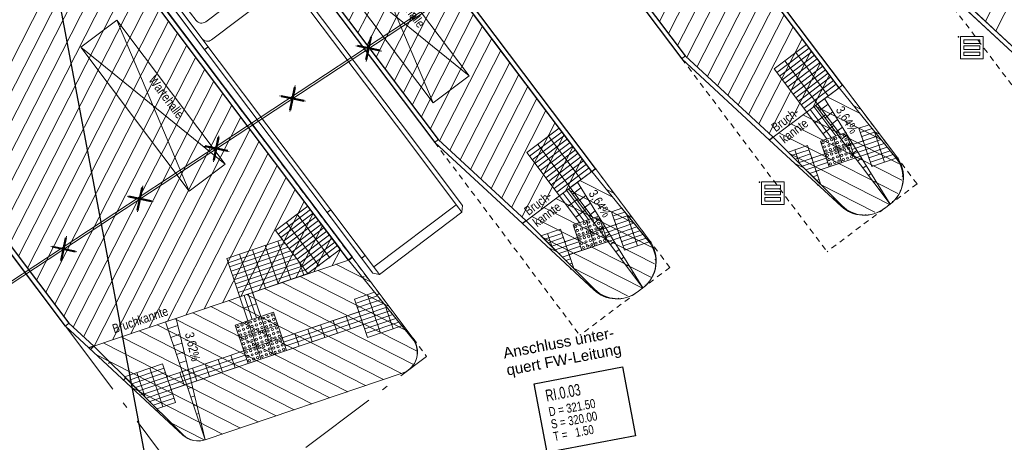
# Model space of a CAD drawing. Extents: x 3503752 to 3504470, y 5375172 to 5375556.
# Tile 40 of 77: x 3504234 to 3504256, y 5375442 to 5375452. Entities that reach past the tile are written whole.
import ezdxf

# ---------------------------------------------------------------- set-up
doc = ezdxf.new("R2010")
doc.units = 0
doc.header["$MEASUREMENT"] = 0
doc.linetypes.add('202', pattern=[2.64, 1.75, -0.38, 0.13, -0.38])
doc.linetypes.add('88', pattern=[0.35001, 0.12501, -0.05, 0.125, -0.05])
for name, color, linetype in [('$_BOE_$_TMP', 7, 'Continuous'), ('$_LISY_$_TMP', 7, 'Continuous'), ('2P_PROV_BUSHALTE', 7, 'Continuous'), ('68_BL_STREINLAUF', 7, 'Continuous'), ('_4WP_KANALISATIO', 7, 'Continuous'), ('_4WP_KANCAD-T', 7, 'Continuous'), ('_4WP_LICHT_STILL', 7, 'Continuous'), ('_OST_1STEMPEL5', 7, 'Continuous'), ('PUNKTHOEHENATTDEF', 7, 'Continuous'), ('PUNKTNUMMERNATTDEF', 7, 'Continuous'), ('PUNKTSPEZIFIKATION', 7, 'Continuous')]:
    doc.layers.add(name, color=color, linetype=linetype)
doc.styles.add('109', font='TXT', dxfattribs={"width": 0.7, "height": 0.26})
doc.styles.add('110', font='TXT', dxfattribs={"width": 0.8, "height": 0.2})
doc.styles.add('136', font='ARIAL.TTF', dxfattribs={"height": 0.24})
doc.styles.add('458', font='ARIALN.TTF', dxfattribs={"height": 0.2})

# ---------------------------------------------------------------- blocks, each defined once
blk = doc.blocks.new('_X19')
at = {"color": 253, "linetype": 'Continuous', "lineweight": 13}
for p, q in [((0.407, 9.101), (-2.523, 3.351)), ((0.608, 8.835), (-2.322, 3.084)), ((0.808, 8.568), (-2.122, 2.817)), ((1.009, 8.301), (-1.921, 2.551)), ((1.21, 8.035), (-1.72, 2.284)), ((1.411, 7.768), (-1.519, 2.017)), ((1.612, 7.501), (-1.318, 1.751)), ((1.813, 7.235), (-1.118, 1.484)), ((2.013, 6.968), (-0.917, 1.217)), ((2.214, 6.701), (-0.716, 0.951)), ((2.415, 6.435), (-0.515, 0.684)), ((2.616, 6.168), (-0.314, 0.417)), ((2.817, 5.901), (-0.113, 0.151)), ((3.017, 5.635), (0.099, -0.092)), ((3.218, 5.368), (0.328, -0.305)), ((3.419, 5.101), (0.56, -0.509)), ((3.62, 4.835), (0.967, -0.372)), ((3.821, 4.568), (1.374, -0.234)), ((4.022, 4.301), (1.781, -0.097)), ((4.222, 4.034), (2.187, 0.041)), ((4.423, 3.768), (2.594, 0.178)), ((4.624, 3.501), (3.001, 0.316)), ((4.825, 3.234), (3.408, 0.453)), ((5.026, 2.968), (3.815, 0.591)), ((5.227, 2.701), (4.221, 0.728)), ((5.427, 2.434), (4.628, 0.866)), ((5.628, 2.168), (5.035, 1.003)), ((5.829, 1.901), (5.442, 1.141)), ((6.03, 1.634), (5.848, 1.278))]:
    blk.add_line(p, q, dxfattribs=at)
blk = doc.blocks.new('_X20')
at = {"color": 253, "linetype": 'Continuous', "lineweight": 13}
for p, q in [((3.258, 4.051), (3.258, 4.051)), ((4.081, 2.958), (2.503, 3.762)), ((3.669, 3.505), (2.9, 3.897)), ((4.492, 2.412), (2.105, 3.628)), ((4.609, 1.679), (1.311, 3.36)), ((4.7, 1.969), (1.708, 3.494)), ((3.957, 1.338), (0.516, 3.091)), ((4.354, 1.472), (0.914, 3.225)), ((3.56, 1.204), (0.119, 2.957)), ((2.765, 0.935), (-0.675, 2.688)), ((3.163, 1.069), (-0.278, 2.822)), ((1.971, 0.666), (-1.47, 2.419)), ((2.368, 0.801), (-1.072, 2.554)), ((1.574, 0.532), (-1.867, 2.285)), ((1.177, 0.398), (-2.264, 2.151)), ((0.779, 0.263), (-2.429, 1.898)), ((0.382, 0.129), (-1.626, 1.152)), ((-0.026, 0), (-0.822, 0.406))]:
    blk.add_line(p, q, dxfattribs=at)
blk = doc.blocks.new('_X21')
at = {"color": 7, "linetype": 'Continuous', "lineweight": 13}
for p, q in [((0.052, -0.154), (0.275, -0.079)), ((0.116, -0.344), (0.322, -0.274)), ((0.18, -0.533), (0.369, -0.469)), ((0.244, -0.723), (0.416, -0.665)), ((0.308, -0.912), (0.463, -0.86)), ((0.372, -1.101), (0.51, -1.055)), ((0.436, -1.291), (0.556, -1.25)), ((0.501, -1.48), (0.603, -1.446)), ((0.565, -1.67), (0.65, -1.641)), ((0.629, -1.859), (0.697, -1.836)), ((0.693, -2.049), (0.744, -2.031)), ((0.757, -2.238), (0.791, -2.227)), ((0.821, -2.428), (0.838, -2.422)), ((0.885, -2.617), (0.885, -2.617))]:
    blk.add_line(p, q, dxfattribs=at)
blk = doc.blocks.new('_X22')
at = {"color": 7, "linetype": 'Continuous', "lineweight": 13}
for p, q in [((-0.111, -0.268), (0.078, -0.126)), ((0.009, -0.428), (0.184, -0.296)), ((0.129, -0.588), (0.289, -0.467)), ((0.25, -0.747), (0.395, -0.638)), ((0.37, -0.907), (0.501, -0.808)), ((0.49, -1.067), (0.607, -0.979)), ((0.611, -1.227), (0.713, -1.15)), ((0.731, -1.386), (0.818, -1.321)), ((0.851, -1.546), (0.924, -1.491)), ((0.972, -1.706), (1.03, -1.662)), ((1.092, -1.866), (1.136, -1.833)), ((1.212, -2.025), (1.241, -2.003)), ((1.333, -2.185), (1.347, -2.174)), ((1.453, -2.345), (1.453, -2.345))]:
    blk.add_line(p, q, dxfattribs=at)
blk = doc.blocks.new('_X23')
at = {"color": 7, "linetype": 'Continuous', "lineweight": 13}
for p, q in [((-0.111, -0.268), (0.078, -0.126)), ((0.009, -0.428), (0.184, -0.296)), ((0.129, -0.588), (0.289, -0.467)), ((0.25, -0.747), (0.395, -0.638)), ((0.37, -0.907), (0.501, -0.808)), ((0.49, -1.067), (0.607, -0.979)), ((0.611, -1.227), (0.713, -1.15)), ((0.731, -1.386), (0.818, -1.321)), ((0.851, -1.546), (0.924, -1.491)), ((0.972, -1.706), (1.03, -1.662)), ((1.092, -1.866), (1.136, -1.833)), ((1.212, -2.025), (1.241, -2.003)), ((1.333, -2.185), (1.347, -2.174)), ((1.453, -2.345), (1.453, -2.345))]:
    blk.add_line(p, q, dxfattribs=at)
blk = doc.blocks.new('_X32')
at = {"color": 253, "linetype": 'Continuous', "lineweight": 13}
for p, q in [((-1.218, 1.618), (-2.237, -0.381)), ((-1.017, 1.351), (-2.008, -0.593))]:
    blk.add_line(p, q, dxfattribs=at)
blk = doc.blocks.new('_X33')
at = {"color": 253, "linetype": 'Continuous', "lineweight": 13}
for p, q in [((9.396, -8.653), (8.234, -10.933)), ((9.597, -8.92), (8.435, -11.2)), ((9.797, -9.186), (8.635, -11.467)), ((9.998, -9.453), (8.84, -11.726)), ((10.199, -9.72), (9.069, -11.937)), ((10.4, -9.986), (9.298, -12.149)), ((10.601, -10.253), (9.526, -12.361)), ((10.801, -10.52), (9.755, -12.573)), ((11.002, -10.786), (9.984, -12.785)), ((11.203, -11.053), (10.213, -12.997)), ((11.404, -11.32), (10.441, -13.209)), ((11.605, -11.586), (10.67, -13.421)), ((11.806, -11.853), (11.092, -13.254)), ((12.006, -12.12), (11.638, -12.843)), ((12.207, -12.386), (12.184, -12.431))]:
    blk.add_line(p, q, dxfattribs=at)
blk = doc.blocks.new('_X34')
at = {"color": 253, "linetype": 'Continuous', "lineweight": 13}
for p, q in [((7.99, -6.786), (6.828, -9.067)), ((8.191, -7.053), (7.029, -9.333)), ((8.392, -7.32), (7.23, -9.6)), ((8.592, -7.586), (7.43, -9.867)), ((8.793, -7.853), (7.631, -10.133)), ((8.994, -8.12), (7.832, -10.4)), ((9.195, -8.386), (8.033, -10.667)), ((9.396, -8.653), (8.234, -10.933)), ((9.597, -8.92), (8.435, -11.2)), ((9.797, -9.186), (8.635, -11.467)), ((9.998, -9.453), (8.84, -11.726)), ((10.199, -9.72), (9.069, -11.937)), ((10.4, -9.986), (9.298, -12.149)), ((10.601, -10.253), (9.526, -12.361)), ((10.801, -10.52), (9.755, -12.573)), ((11.002, -10.786), (9.984, -12.785)), ((11.203, -11.053), (10.213, -12.997)), ((11.404, -11.32), (10.441, -13.209)), ((11.605, -11.586), (10.67, -13.421)), ((11.806, -11.853), (11.092, -13.254)), ((12.006, -12.12), (11.638, -12.843)), ((12.207, -12.386), (12.184, -12.431))]:
    blk.add_line(p, q, dxfattribs=at)
blk = doc.blocks.new('_X55')
at = {"color": 253, "linetype": 'Continuous', "lineweight": 13}
for p, q in [((-2.467, 1.581), (-2.467, 1.581)), ((-1.775, 0.892), (-1.987, 1)), ((-1.083, 0.202), (-1.18, 0.252)), ((-0.401, -0.145), (-0.421, -0.135)), ((-0.014, -0.005), (-0.014, -0.005))]:
    blk.add_line(p, q, dxfattribs=at)
blk = doc.blocks.new('_X56')
at = {"color": 253, "linetype": 'Continuous', "lineweight": 13}
for p, q in [((-1.054, 2.646), (-1.054, 2.646)), ((-0.642, 2.099), (-0.807, 2.183)), ((-0.231, 1.553), (-0.341, 1.609)), ((0.161, 1.017), (0.125, 1.035)), ((0.287, 0.616), (0.265, 0.627)), ((0.23, 0.308), (0.227, 0.31)), ((0.052, 0.062), (0.048, 0.064))]:
    blk.add_line(p, q, dxfattribs=at)
blk = doc.blocks.new('_X57')
at = {"color": 253, "linetype": 'Continuous', "lineweight": 13}
for p, q in [((-1.006, 2.681), (-1.006, 2.681)), ((-0.54, 2.107), (-1.273, 2.48)), ((-0.074, 1.533), (-1.54, 2.28)), ((0.317, 0.997), (-1.806, 2.079)), ((0.385, 0.626), (-2.073, 1.878)), ((0.303, 0.331), (-2.34, 1.677)), ((0.117, 0.088), (-2.106, 1.221)), ((-0.212, -0.08), (-1.414, 0.532))]:
    blk.add_line(p, q, dxfattribs=at)
blk = doc.blocks.new('_X58')
at = {"color": 253, "linetype": 'Continuous', "lineweight": 13}
for p, q in [((-2.467, 1.581), (-2.467, 1.581)), ((-1.775, 0.892), (-1.987, 1)), ((-1.083, 0.202), (-1.18, 0.252)), ((-0.401, -0.145), (-0.421, -0.135)), ((-0.014, -0.005), (-0.014, -0.005))]:
    blk.add_line(p, q, dxfattribs=at)
blk = doc.blocks.new('_X59')
at = {"color": 253, "linetype": 'Continuous', "lineweight": 13}
for p, q in [((-1.054, 2.646), (-1.054, 2.646)), ((-0.642, 2.099), (-0.807, 2.183)), ((-0.231, 1.553), (-0.341, 1.609)), ((0.161, 1.017), (0.125, 1.035)), ((0.287, 0.616), (0.265, 0.627)), ((0.23, 0.308), (0.227, 0.31)), ((0.052, 0.062), (0.048, 0.064))]:
    blk.add_line(p, q, dxfattribs=at)
blk = doc.blocks.new('_X60')
at = {"color": 253, "linetype": 'Continuous', "lineweight": 13}
for p, q in [((-1.006, 2.681), (-1.006, 2.681)), ((-0.54, 2.107), (-1.273, 2.48)), ((-0.074, 1.533), (-1.54, 2.28)), ((0.317, 0.997), (-1.806, 2.079)), ((0.385, 0.626), (-2.073, 1.878)), ((0.303, 0.331), (-2.34, 1.677)), ((0.117, 0.088), (-2.106, 1.221)), ((-0.212, -0.08), (-1.414, 0.532))]:
    blk.add_line(p, q, dxfattribs=at)
blk = doc.blocks.new('PUNKT')
blk.add_point((0, 0))
at = {"layer": 'PUNKTHOEHENATTDEF', "linetype": 'Continuous', "flags": 1}
blk.add_attdef('PUNKTHOEHE', (1, -0.5), '', height=0.8, dxfattribs=at)
at = {"layer": 'PUNKTNUMMERNATTDEF', "linetype": 'Continuous', "flags": 1}
blk.add_attdef('PUNKTNUMMER', (1, 0.5), '', height=0.8, dxfattribs=at)
at = {"layer": 'PUNKTSPEZIFIKATION', "linetype": 'Continuous', "flags": 1}
blk.add_attdef('PUNKTSPEZIFIKATION', (1, -1.5), '', height=0.8, dxfattribs=at)
blk = doc.blocks.new('CAPACITY')
at = {"color": 7, "linetype": 'Continuous', "lineweight": 18}
for p, q in [((0.413171, 2.492024), (0.525029, 2.391092)), ((-8.749799, 2.392024), (-1.892312, 2.392024)), ((-5.876247, 2.242024), (-5.876247, 0.25)), ((-1.892312, 2.392024), (0.413171, 2.392024)), ((0.314378, 2.391092), (0.314378, 0.100895)), ((0.413171, 2.392024), (0.525029, 2.391092)), ((0.525029, 2.391092), (0.525029, 0.100895)), ((-6.272819, 2.102024), (-6.272819, 0.39)), ((-6.422819, 0.24), (-8.644359, 0.24)), ((-1.872597, 0.1), (-8.742401, 0.1)), ((-5.792439, 0.1), (-5.792439, -0.00439)), ((0.413171, 0.1), (-1.872597, 0.1)), ((-1.269127, 0.1), (-1.269127, 0)), ((-1.269127, 0), (0, 0)), ((0, 0.1), (0, 0)), ((0.413171, 0.1), (0.525029, 0.100895)), ((0.525029, 0.100895), (0.413171, 0)), ((-5.792439, -0.00439), (-7.027917, -0.00439))]:
    blk.add_line(p, q, dxfattribs=at)
for points in [[(-8.749799, 2.492024), (-1.892312, 2.492024), (0.413171, 2.492024)], [(0.413171, 0), (-1.872597, 0), (-8.742401, 0), (-8.876897, 0), (-8.95195, 0.096342)], [(-5.792439, 0), (-5.792439, 0.1), (-7.027917, 0.1), (-7.027917, 0)], [(0, 0.006161), (0, 0.1), (-1.269127, 0.1), (-1.269127, 0.006161), (-1.269127, 0), (0, 0)]]:
    blk.add_lwpolyline(points, dxfattribs=at)
for points in [[(-6.422819, 0.24, 0.414213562), (-6.272819, 0.39)], [(-6.026248, 0.1, 0.414215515), (-5.876247, 0.25)]]:
    blk.add_lwpolyline(points, format="xyb", dxfattribs=at)
blk = doc.blocks.new('809')
at = {"color": 7, "linetype": 'Continuous', "lineweight": 13}
for points in [[(0, 0), (0.5, 0), (0.5, -0.5), (0, -0.5), (0, 0)], [(0.075005, -0.075005), (0.425003, -0.075005), (0.425003, -0.154999), (0.075005, -0.154999), (0.075005, -0.075005)], [(0.075005, -0.290001), (0.075005, -0.209999), (0.425003, -0.209999), (0.425003, -0.290001), (0.075005, -0.290001)], [(0.075005, -0.425003), (0.425003, -0.425003), (0.425003, -0.345001), (0.075005, -0.345001), (0.075005, -0.425003)]]:
    blk.add_lwpolyline(points, dxfattribs=at)
blk = doc.blocks.new('1016')
at = {"color": 7, "linetype": 'Continuous', "lineweight": 13}
for p, q in [((0.703072, 0.277444), (1.257444, -0.276928)), ((1.257444, 0.277444), (0.703072, -0.276928))]:
    blk.add_line(p, q, dxfattribs=at)
at = {"color": 2, "linetype": 'Continuous', "lineweight": 25}
for p, q in [((1.212401, 0.25319), (0.727326, -0.231885)), ((0.727326, 0.232401), (1.212401, -0.252674)), ((0.748114, 0.25319), (1.23319, -0.231885)), ((1.23319, 0.232401), (0.748114, -0.252674))]:
    blk.add_line(p, q, dxfattribs=at)

msp = doc.modelspace()

# ---------------------------------------------------------------- linework, layer by layer
at = {"layer": '$_BOE_$_TMP', "color": 7, "linetype": 'Continuous', "lineweight": 13}
for p, q in [((3504241.25, 5375446.283), (3504241.328, 5375446.346)), ((3504241.566, 5375445.895), (3504241.597, 5375445.92)), ((3504241.881, 5375445.506), (3504241.93, 5375445.546)), ((3504242.196, 5375445.118), (3504242.213, 5375445.132)), ((3504242.511, 5375444.73), (3504242.532, 5375444.747)), ((3504235.593, 5375444.374), (3504235.523, 5375444.302)), ((3504242.77, 5375444.31), (3504242.774, 5375444.311)), ((3504235.949, 5375444.022), (3504235.919, 5375443.992)), ((3504242.603, 5375443.862), (3504242.603, 5375443.862)), ((3504236.304, 5375443.67), (3504236.256, 5375443.622)), ((3504236.659, 5375443.318), (3504236.641, 5375443.3)), ((3504237.015, 5375442.967), (3504236.989, 5375442.941)), ((3504237.37, 5375442.615), (3504237.363, 5375442.608)), ((3504237.752, 5375442.299), (3504237.75, 5375442.295))]:
    msp.add_line(p, q, dxfattribs=at)
at = {"layer": '2P_PROV_BUSHALTE', "color": 7, "linetype": 'Continuous', "lineweight": 25}
for p, q in [((3504252.219, 5375450.17), (3504241.835, 5375463.958)), ((3504252.139, 5375450.11), (3504241.755, 5375463.897)), ((3504252.139, 5375450.11), (3504241.755, 5375463.897)), ((3504239.838, 5375462.454), (3504248.651, 5375450.751)), ((3504239.918, 5375462.514), (3504248.725, 5375450.819)), ((3504239.918, 5375462.514), (3504248.725, 5375450.819)), ((3504246.651, 5375448.254), (3504236.268, 5375462.042)), ((3504246.651, 5375448.254), (3504236.268, 5375462.042)), ((3504246.731, 5375448.314), (3504236.347, 5375462.102)), ((3504234.43, 5375460.658), (3504243.238, 5375448.963)), ((3504234.43, 5375460.658), (3504243.238, 5375448.963)), ((3504234.35, 5375460.598), (3504243.163, 5375448.896)), ((3504248.651, 5375450.751), (3504248.725, 5375450.819)), ((3504252.139, 5375450.11), (3504252.219, 5375450.17)), ((3504243.163, 5375448.896), (3504243.238, 5375448.963)), ((3504246.651, 5375448.254), (3504246.731, 5375448.314)), ((3504241.248, 5375446.286), (3504241.328, 5375446.346)), ((3504234.967, 5375444.819), (3504235.041, 5375444.886))]:
    msp.add_line(p, q, dxfattribs=at)
at = {"layer": '2P_PROV_BUSHALTE', "color": 7, "linetype": 'Continuous', "lineweight": 13}
for p, q in [((3504241.755, 5375463.897), (3504252.139, 5375450.11)), ((3504236.268, 5375462.042), (3504246.651, 5375448.254)), ((3504230.865, 5375460.073), (3504241.248, 5375446.286)), ((3504241.248, 5375446.286), (3504230.865, 5375460.073)), ((3504230.945, 5375460.133), (3504241.328, 5375446.346)), ((3504226.152, 5375456.524), (3504234.967, 5375444.819)), ((3504226.232, 5375456.584), (3504235.041, 5375444.886)), ((3504241.519, 5375453.571), (3504243.127, 5375449.774)), ((3504243.926, 5375450.375), (3504240.72, 5375452.969)), ((3504256.084, 5375450.804), (3504254.139, 5375452.607)), ((3504254.213, 5375452.674), (3504256.166, 5375450.865)), ((3504256.166, 5375450.865), (3504254.213, 5375452.674)), ((3504236.106, 5375451.608), (3504237.713, 5375447.811)), ((3504248.312, 5375451.201), (3504248.613, 5375450.802)), ((3504250.698, 5375450.527), (3504251.417, 5375451.068)), ((3504250.698, 5375450.527), (3504251.417, 5375451.068)), ((3504251.417, 5375451.068), (3504252.139, 5375450.11)), ((3504238.512, 5375448.413), (3504235.307, 5375451.007)), ((3504248.725, 5375450.819), (3504248.651, 5375450.751)), ((3504248.651, 5375450.751), (3504248.725, 5375450.819)), ((3504248.725, 5375450.819), (3504250.678, 5375449.01)), ((3504250.678, 5375449.01), (3504248.725, 5375450.819)), ((3504250.758, 5375450.447), (3504251.477, 5375450.988)), ((3504250.818, 5375450.367), (3504251.537, 5375450.909)), ((3504250.878, 5375450.287), (3504251.597, 5375450.829)), ((3504251.899, 5375449.929), (3504251.177, 5375450.888)), ((3504250.597, 5375448.949), (3504248.651, 5375450.751)), ((3504252.168, 5375449.074), (3504250.937, 5375450.707)), ((3504250.938, 5375450.207), (3504251.657, 5375450.749)), ((3504250.999, 5375450.128), (3504251.718, 5375450.669)), ((3504251.059, 5375450.048), (3504251.778, 5375450.589)), ((3504251.868, 5375448.973), (3504250.698, 5375450.527)), ((3504251.868, 5375448.973), (3504250.698, 5375450.527)), ((3504251.119, 5375449.968), (3504251.838, 5375450.509)), ((3504251.179, 5375449.888), (3504251.898, 5375450.429)), ((3504251.239, 5375449.808), (3504251.958, 5375450.349)), ((3504251.299, 5375449.728), (3504252.018, 5375450.27)), ((3504251.36, 5375449.648), (3504252.078, 5375450.19)), ((3504252.139, 5375450.11), (3504252.219, 5375450.17)), ((3504252.139, 5375450.11), (3504252.219, 5375450.17)), ((3504252.139, 5375450.11), (3504252.219, 5375450.17)), ((3504250.678, 5375449.01), (3504252.139, 5375450.11)), ((3504250.678, 5375449.01), (3504252.139, 5375450.11)), ((3504252.139, 5375450.11), (3504251.659, 5375449.749)), ((3504251.619, 5375449.719), (3504253.272, 5375447.524)), ((3504251.659, 5375449.749), (3504252.168, 5375449.074)), ((3504251.819, 5375449.869), (3504253.272, 5375447.524)), ((3504251.968, 5375449.006), (3504251.5, 5375449.629)), ((3504252.068, 5375449.04), (3504251.579, 5375449.689)), ((3504251.6, 5375449.329), (3504251.84, 5375449.509)), ((3504242.824, 5375449.346), (3504243.125, 5375448.946)), ((3504252.805, 5375449.289), (3504252.579, 5375449.213)), ((3504252.805, 5375449.289), (3504252.579, 5375449.213)), ((3504252.805, 5375449.289), (3504253.409, 5375448.544)), ((3504245.21, 5375448.671), (3504245.929, 5375449.213)), ((3504245.27, 5375448.592), (3504245.989, 5375449.133)), ((3504245.929, 5375449.213), (3504246.651, 5375448.254)), ((3504252.295, 5375449.117), (3504251.726, 5375448.925)), ((3504251.726, 5375448.925), (3504252.295, 5375449.117)), ((3504251.781, 5375449.089), (3504252.02, 5375449.27)), ((3504252.168, 5375449.074), (3504252.295, 5375449.117)), ((3504252.487, 5375448.548), (3504252.295, 5375449.117)), ((3504252.391, 5375448.833), (3504252.295, 5375449.117)), ((3504252.295, 5375449.117), (3504252.391, 5375448.833)), ((3504252.867, 5375448.36), (3504252.579, 5375449.213)), ((3504252.675, 5375448.929), (3504252.579, 5375449.213)), ((3504252.872, 5375449.207), (3504252.611, 5375449.118)), ((3504252.927, 5375449.12), (3504252.643, 5375449.024)), ((3504253.151, 5375448.456), (3504252.916, 5375449.152)), ((3504243.238, 5375448.963), (3504243.163, 5375448.896)), ((3504243.163, 5375448.896), (3504243.238, 5375448.963)), ((3504245.109, 5375447.093), (3504243.163, 5375448.896)), ((3504243.238, 5375448.963), (3504245.19, 5375447.154)), ((3504245.19, 5375447.154), (3504243.238, 5375448.963)), ((3504245.33, 5375448.512), (3504246.049, 5375449.053)), ((3504245.39, 5375448.432), (3504246.109, 5375448.973)), ((3504246.68, 5375447.218), (3504245.45, 5375448.852)), ((3504245.451, 5375448.352), (3504246.17, 5375448.893)), ((3504246.411, 5375448.074), (3504245.689, 5375449.032)), ((3504250.597, 5375448.949), (3504250.678, 5375449.01)), ((3504253.006, 5375449.041), (3504251.254, 5375448.448)), ((3504251.726, 5375448.925), (3504251.868, 5375448.973)), ((3504251.918, 5375448.356), (3504251.726, 5375448.925)), ((3504251.822, 5375448.641), (3504251.726, 5375448.925)), ((3504251.822, 5375448.641), (3504251.726, 5375448.925)), ((3504252.202, 5375448.452), (3504252.01, 5375449.021)), ((3504252.106, 5375448.737), (3504252.01, 5375449.021)), ((3504252.391, 5375448.833), (3504252.675, 5375448.929)), ((3504253.074, 5375448.958), (3504252.423, 5375448.738)), ((3504253.141, 5375448.875), (3504252.455, 5375448.643)), ((3504246.38, 5375447.117), (3504245.21, 5375448.671)), ((3504245.511, 5375448.272), (3504246.23, 5375448.813)), ((3504245.571, 5375448.192), (3504246.29, 5375448.734)), ((3504245.631, 5375448.112), (3504246.35, 5375448.654)), ((3504251.007, 5375448.682), (3504251.442, 5375448.829)), ((3504251.007, 5375448.682), (3504251.442, 5375448.829)), ((3504251.719, 5375447.972), (3504251.007, 5375448.682)), ((3504251.086, 5375448.603), (3504251.474, 5375448.734)), ((3504251.26, 5375448.43), (3504251.158, 5375448.733)), ((3504251.165, 5375448.524), (3504251.506, 5375448.639)), ((3504251.73, 5375447.976), (3504251.442, 5375448.829)), ((3504251.442, 5375448.829), (3504251.538, 5375448.544)), ((3504251.482, 5375448.209), (3504253.208, 5375448.792)), ((3504251.538, 5375448.544), (3504251.822, 5375448.641)), ((3504252.771, 5375448.645), (3504251.634, 5375448.26)), ((3504252.391, 5375448.833), (3504251.822, 5375448.641)), ((3504251.822, 5375448.641), (3504252.391, 5375448.833)), ((3504251.918, 5375448.356), (3504251.822, 5375448.641)), ((3504252.202, 5375448.452), (3504252.106, 5375448.737)), ((3504252.487, 5375448.548), (3504252.391, 5375448.833)), ((3504252.867, 5375448.36), (3504252.771, 5375448.645)), ((3504253.275, 5375448.71), (3504252.803, 5375448.55)), ((3504253.342, 5375448.627), (3504252.835, 5375448.455)), ((3504245.691, 5375448.032), (3504246.41, 5375448.574)), ((3504245.751, 5375447.953), (3504246.47, 5375448.494)), ((3504245.812, 5375447.873), (3504246.53, 5375448.414)), ((3504251.854, 5375448.546), (3504251.324, 5375448.366)), ((3504251.886, 5375448.451), (3504251.403, 5375448.288)), ((3504252.487, 5375448.549), (3504251.918, 5375448.356)), ((3504253.151, 5375448.456), (3504252.867, 5375448.36)), ((3504253.151, 5375448.456), (3504252.867, 5375448.36)), ((3504253.151, 5375448.456), (3504253.409, 5375448.544)), ((3504253.151, 5375448.456), (3504253.409, 5375448.544)), ((3504245.19, 5375447.154), (3504246.651, 5375448.254)), ((3504245.872, 5375447.793), (3504246.591, 5375448.334)), ((3504246.651, 5375448.254), (3504246.171, 5375447.893)), ((3504246.651, 5375448.254), (3504246.731, 5375448.314)), ((3504246.651, 5375448.254), (3504246.731, 5375448.314)), ((3504246.651, 5375448.254), (3504246.731, 5375448.314)), ((3504251.634, 5375448.26), (3504251.73, 5375447.976)), ((3504246.331, 5375448.014), (3504247.784, 5375445.669)), ((3504251.561, 5375448.13), (3504251.666, 5375448.166)), ((3504251.64, 5375448.051), (3504251.698, 5375448.071)), ((3504251.73, 5375447.976), (3504251.719, 5375447.972)), ((3504251.73, 5375447.976), (3504251.719, 5375447.972)), ((3504246.48, 5375447.151), (3504246.012, 5375447.773)), ((3504246.58, 5375447.185), (3504246.092, 5375447.833)), ((3504246.132, 5375447.863), (3504247.784, 5375445.669)), ((3504246.171, 5375447.893), (3504246.68, 5375447.218)), ((3504253.116, 5375447.941), (3504253.117, 5375447.941)), ((3504246.112, 5375447.473), (3504246.352, 5375447.654)), ((3504253.145, 5375447.429), (3504253.272, 5375447.524)), ((3504239.627, 5375446.942), (3504240.346, 5375447.484)), ((3504239.627, 5375446.942), (3504240.346, 5375447.484)), ((3504239.687, 5375446.862), (3504240.406, 5375447.404)), ((3504239.747, 5375446.783), (3504240.466, 5375447.324)), ((3504240.346, 5375447.484), (3504241.068, 5375446.525)), ((3504246.293, 5375447.234), (3504246.532, 5375447.414)), ((3504247.317, 5375447.434), (3504247.091, 5375447.357)), ((3504247.379, 5375446.505), (3504247.091, 5375447.357)), ((3504247.187, 5375447.073), (3504247.091, 5375447.357)), ((3504247.384, 5375447.351), (3504247.123, 5375447.263)), ((3504247.317, 5375447.434), (3504247.922, 5375446.688)), ((3504239.807, 5375446.703), (3504240.526, 5375447.244)), ((3504240.588, 5375446.164), (3504239.867, 5375447.123)), ((3504239.868, 5375446.623), (3504240.586, 5375447.164)), ((3504240.828, 5375446.345), (3504240.106, 5375447.303)), ((3504240.526, 5375447.244), (3504241.248, 5375446.286)), ((3504245.109, 5375447.093), (3504245.19, 5375447.154)), ((3504247.518, 5375447.185), (3504245.766, 5375446.593)), ((3504246.807, 5375447.261), (3504246.238, 5375447.069)), ((3504246.238, 5375447.069), (3504246.807, 5375447.261)), ((3504246.238, 5375447.069), (3504246.38, 5375447.117)), ((3504246.715, 5375446.597), (3504246.522, 5375447.165)), ((3504246.619, 5375446.881), (3504246.522, 5375447.165)), ((3504246.68, 5375447.218), (3504246.807, 5375447.261)), ((3504246.999, 5375446.693), (3504246.807, 5375447.261)), ((3504246.903, 5375446.977), (3504246.807, 5375447.261)), ((3504246.807, 5375447.261), (3504246.903, 5375446.977)), ((3504247.586, 5375447.103), (3504246.935, 5375446.882)), ((3504247.439, 5375447.264), (3504247.155, 5375447.168)), ((3504247.663, 5375446.601), (3504247.428, 5375447.297)), ((3504239.78, 5375446.739), (3504239.627, 5375446.942)), ((3504240.349, 5375445.984), (3504239.627, 5375446.942)), ((3504239.928, 5375446.543), (3504240.647, 5375447.084)), ((3504239.988, 5375446.463), (3504240.707, 5375447.004)), ((3504240.048, 5375446.383), (3504240.767, 5375446.925)), ((3504245.519, 5375446.826), (3504245.954, 5375446.973)), ((3504245.598, 5375446.747), (3504245.986, 5375446.878)), ((3504245.772, 5375446.574), (3504245.67, 5375446.877)), ((3504246.242, 5375446.121), (3504245.954, 5375446.973)), ((3504245.954, 5375446.973), (3504246.05, 5375446.689)), ((3504245.994, 5375446.353), (3504247.72, 5375446.937)), ((3504246.43, 5375446.501), (3504246.238, 5375447.069)), ((3504246.334, 5375446.785), (3504246.238, 5375447.069)), ((3504246.334, 5375446.785), (3504246.238, 5375447.069)), ((3504246.903, 5375446.977), (3504246.334, 5375446.785)), ((3504246.334, 5375446.785), (3504246.903, 5375446.977)), ((3504246.715, 5375446.597), (3504246.619, 5375446.881)), ((3504246.903, 5375446.977), (3504247.187, 5375447.073)), ((3504246.999, 5375446.693), (3504246.903, 5375446.977)), ((3504247.653, 5375447.02), (3504246.967, 5375446.788)), ((3504238.546, 5375446.322), (3504239.78, 5375446.739)), ((3504238.546, 5375446.322), (3504239.78, 5375446.739)), ((3504238.578, 5375446.227), (3504239.843, 5375446.655)), ((3504239.971, 5375445.854), (3504239.683, 5375446.706)), ((3504240.108, 5375446.303), (3504240.827, 5375446.845)), ((3504240.168, 5375446.223), (3504240.887, 5375446.765)), ((3504240.947, 5375446.685), (3504240.228, 5375446.144)), ((3504246.231, 5375446.117), (3504245.519, 5375446.826)), ((3504245.678, 5375446.669), (3504246.018, 5375446.784)), ((3504246.366, 5375446.69), (3504245.836, 5375446.511)), ((3504246.05, 5375446.689), (3504246.334, 5375446.785)), ((3504247.283, 5375446.789), (3504246.146, 5375446.405)), ((3504246.43, 5375446.501), (3504246.334, 5375446.785)), ((3504246.999, 5375446.693), (3504246.43, 5375446.501)), ((3504247.379, 5375446.505), (3504247.283, 5375446.789)), ((3504247.787, 5375446.854), (3504247.315, 5375446.694)), ((3504247.855, 5375446.771), (3504247.347, 5375446.6)), ((3504247.663, 5375446.601), (3504247.922, 5375446.688)), ((3504238.61, 5375446.132), (3504239.907, 5375446.571)), ((3504238.642, 5375446.038), (3504239.97, 5375446.487)), ((3504239.403, 5375445.662), (3504239.114, 5375446.514)), ((3504239.687, 5375445.758), (3504239.399, 5375446.61)), ((3504241.008, 5375446.605), (3504240.289, 5375446.064)), ((3504241.068, 5375446.525), (3504240.349, 5375445.984)), ((3504241.068, 5375446.525), (3504240.349, 5375445.984)), ((3504246.398, 5375446.596), (3504245.915, 5375446.432)), ((3504247.663, 5375446.601), (3504247.379, 5375446.505)), ((3504235.593, 5375444.374), (3504241.248, 5375446.286)), ((3504235.593, 5375444.374), (3504241.248, 5375446.286)), ((3504239.014, 5375444.936), (3504238.546, 5375446.322)), ((3504239.014, 5375444.936), (3504238.546, 5375446.322)), ((3504238.674, 5375445.943), (3504240.033, 5375446.403)), ((3504238.706, 5375445.848), (3504240.097, 5375446.318)), ((3504238.738, 5375445.754), (3504240.16, 5375446.234)), ((3504239.299, 5375445.032), (3504238.83, 5375446.418)), ((3504240.255, 5375445.95), (3504240.159, 5375446.234)), ((3504241.328, 5375446.346), (3504241.248, 5375446.286)), ((3504241.248, 5375446.286), (3504241.328, 5375446.346)), ((3504241.248, 5375446.286), (3504241.328, 5375446.346)), ((3504246.073, 5375446.274), (3504246.178, 5375446.31)), ((3504246.146, 5375446.405), (3504246.242, 5375446.121)), ((3504246.152, 5375446.196), (3504246.21, 5375446.215)), ((3504238.77, 5375445.659), (3504240.223, 5375446.15)), ((3504238.802, 5375445.564), (3504240.287, 5375446.066)), ((3504246.242, 5375446.121), (3504246.231, 5375446.117)), ((3504247.629, 5375446.086), (3504247.629, 5375446.086)), ((3504240.349, 5375445.984), (3504239.118, 5375445.565)), ((3504239.118, 5375445.565), (3504239.299, 5375445.032)), ((3504241.384, 5375445.421), (3504241.828, 5375445.571)), ((3504241.828, 5375445.571), (3504241.384, 5375445.421)), ((3504242.433, 5375444.826), (3504241.828, 5375445.571)), ((3504247.657, 5375445.573), (3504247.784, 5375445.669)), ((3504247.657, 5375445.573), (3504247.784, 5375445.669)), ((3504239.109, 5375444.968), (3504238.929, 5375445.501)), ((3504239.204, 5375445), (3504239.024, 5375445.533)), ((3504241.672, 5375444.568), (3504241.384, 5375445.421)), ((3504241.384, 5375445.421), (3504241.48, 5375445.137)), ((3504241.416, 5375445.326), (3504241.895, 5375445.488)), ((3504241.448, 5375445.231), (3504241.963, 5375445.405)), ((3504241.668, 5375445.517), (3504241.957, 5375444.664)), ((3504238.73, 5375444.84), (3504239.583, 5375445.128)), ((3504238.918, 5375445.221), (3504239.203, 5375445.317)), ((3504239.583, 5375445.128), (3504239.299, 5375445.032)), ((3504239.583, 5375445.128), (3504239.871, 5375444.276)), ((3504239.775, 5375444.56), (3504239.583, 5375445.128)), ((3504239.775, 5375444.56), (3504242.03, 5375445.322)), ((3504241.48, 5375445.137), (3504239.775, 5375444.56)), ((3504239.807, 5375444.465), (3504242.097, 5375445.24)), ((3504239.839, 5375444.371), (3504242.164, 5375445.157)), ((3504242.081, 5375445.234), (3504242.241, 5375444.76)), ((3504237.185, 5375444.912), (3504237.422, 5375444.992)), ((3504237.185, 5375444.912), (3504238.07, 5375442.295)), ((3504237.422, 5375444.992), (3504238.07, 5375442.295)), ((3504239.299, 5375445.032), (3504238.73, 5375444.84)), ((3504239.299, 5375445.032), (3504239.014, 5375444.936)), ((3504239.207, 5375444.368), (3504239.014, 5375444.936)), ((3504239.587, 5375444.18), (3504239.299, 5375445.032)), ((3504239.871, 5375444.276), (3504242.232, 5375445.074)), ((3504241.008, 5375444.66), (3504240.912, 5375444.944)), ((3504241.292, 5375444.756), (3504241.196, 5375445.041)), ((3504241.608, 5375444.758), (3504242.299, 5375444.991)), ((3504241.64, 5375444.663), (3504242.366, 5375444.908)), ((3504235.041, 5375444.886), (3504234.967, 5375444.819)), ((3504234.967, 5375444.819), (3504235.486, 5375444.337)), ((3504235.041, 5375444.886), (3504235.593, 5375444.374)), ((3504235.041, 5375444.886), (3504235.593, 5375444.374)), ((3504237.313, 5375443.411), (3504241.576, 5375444.852)), ((3504238.922, 5375444.272), (3504238.73, 5375444.84)), ((3504238.73, 5375444.84), (3504238.922, 5375444.272)), ((3504238.826, 5375444.556), (3504239.679, 5375444.844)), ((3504239.395, 5375444.748), (3504239.587, 5375444.18)), ((3504240.439, 5375444.468), (3504240.343, 5375444.752)), ((3504240.724, 5375444.564), (3504240.628, 5375444.848)), ((3504241.576, 5375444.852), (3504241.672, 5375444.568)), ((3504241.672, 5375444.568), (3504242.433, 5375444.826)), ((3504241.672, 5375444.568), (3504242.433, 5375444.826)), ((3504238.922, 5375444.272), (3504239.775, 5375444.56)), ((3504239.111, 5375444.652), (3504239.303, 5375444.084)), ((3504239.207, 5375444.368), (3504239.491, 5375444.464)), ((3504239.775, 5375444.56), (3504239.491, 5375444.464)), ((3504239.871, 5375444.276), (3504239.775, 5375444.56)), ((3504240.155, 5375444.372), (3504240.059, 5375444.656)), ((3504235.486, 5375444.337), (3504235.593, 5375444.374)), ((3504236.518, 5375443.459), (3504238.922, 5375444.272)), ((3504238.922, 5375444.272), (3504237.217, 5375443.695)), ((3504238.922, 5375444.272), (3504239.207, 5375444.368)), ((3504239.019, 5375443.988), (3504238.922, 5375444.272)), ((3504239.019, 5375443.988), (3504239.871, 5375444.276)), ((3504239.303, 5375444.084), (3504239.207, 5375444.368)), ((3504239.871, 5375444.276), (3504239.587, 5375444.18)), ((3504236.597, 5375443.38), (3504238.954, 5375444.177)), ((3504236.677, 5375443.301), (3504238.986, 5375444.082)), ((3504238.45, 5375443.795), (3504238.354, 5375444.08)), ((3504238.734, 5375443.892), (3504238.638, 5375444.176)), ((3504239.019, 5375443.988), (3504239.303, 5375444.084)), ((3504239.303, 5375444.084), (3504239.587, 5375444.18)), ((3504236.279, 5375443.695), (3504237.121, 5375443.979)), ((3504237.121, 5375443.979), (3504236.279, 5375443.695)), ((3504236.359, 5375443.616), (3504237.153, 5375443.885)), ((3504236.756, 5375443.223), (3504239.019, 5375443.988)), ((3504236.837, 5375443.883), (3504237.125, 5375443.031)), ((3504237.121, 5375443.979), (3504237.409, 5375443.127)), ((3504237.882, 5375443.603), (3504237.786, 5375443.887)), ((3504238.166, 5375443.699), (3504238.07, 5375443.984)), ((3504236.279, 5375443.695), (3504236.994, 5375442.987)), ((3504236.438, 5375443.537), (3504237.185, 5375443.79)), ((3504236.553, 5375443.787), (3504236.737, 5375443.241)), ((3504237.598, 5375443.507), (3504237.501, 5375443.791)), ((3504238.07, 5375442.295), (3504242.443, 5375443.773)), ((3504237.409, 5375443.127), (3504237.313, 5375443.411)), ((3504237.345, 5375443.316), (3504236.835, 5375443.144)), ((3504237.377, 5375443.222), (3504236.915, 5375443.065)), ((3504237.409, 5375443.127), (3504236.994, 5375442.987)), ((3504236.994, 5375442.987), (3504237.409, 5375443.127))]:
    msp.add_line(p, q, dxfattribs=at)
at = {"layer": '2P_PROV_BUSHALTE', "color": 7, "linetype": '88', "lineweight": 18}
for p, q in [((3504241.328, 5375446.346), (3504230.947, 5375460.13)), ((3504254.139, 5375452.607), (3504257.362, 5375448.327)), ((3504248.651, 5375450.751), (3504251.874, 5375446.471)), ((3504253.871, 5375447.975), (3504252.219, 5375450.17)), ((3504243.163, 5375448.896), (3504246.386, 5375444.616)), ((3504248.383, 5375446.12), (3504246.731, 5375448.314)), ((3504253.871, 5375447.975), (3504251.874, 5375446.471)), ((3504241.328, 5375446.346), (3504242.983, 5375444.148)), ((3504248.383, 5375446.12), (3504246.386, 5375444.616))]:
    msp.add_line(p, q, dxfattribs=at)
at = {"layer": '2P_PROV_BUSHALTE', "color": 7, "linetype": 'Continuous', "lineweight": 25}
for points in [[(3504230.865, 5375460.073), (3504230.945, 5375460.133), (3504241.328, 5375446.346), (3504241.248, 5375446.286), (3504230.865, 5375460.073)], [(3504226.152, 5375456.524), (3504226.232, 5375456.584), (3504235.041, 5375444.886), (3504234.967, 5375444.819), (3504226.152, 5375456.524)], [(3504254.139, 5375452.607), (3504254.213, 5375452.674), (3504256.166, 5375450.865), (3504256.084, 5375450.804), (3504254.139, 5375452.607)], [(3504248.651, 5375450.751), (3504248.725, 5375450.819), (3504250.678, 5375449.01), (3504250.597, 5375448.949), (3504248.651, 5375450.751)], [(3504243.163, 5375448.896), (3504243.238, 5375448.963), (3504245.19, 5375447.154), (3504245.109, 5375447.093), (3504243.163, 5375448.896)], [(3504235.041, 5375444.886), (3504235.593, 5375444.374), (3504235.486, 5375444.337), (3504234.967, 5375444.819)]]:
    msp.add_lwpolyline(points, dxfattribs=at)
at = {"layer": '2P_PROV_BUSHALTE', "color": 7, "linetype": 'Continuous', "lineweight": 13}
for points in [[(3504241.519, 5375453.571), (3504243.926, 5375450.375), (3504243.127, 5375449.774), (3504240.72, 5375452.969), (3504241.519, 5375453.571)], [(3504236.106, 5375451.608), (3504238.512, 5375448.413), (3504237.713, 5375447.811), (3504235.307, 5375451.007), (3504236.106, 5375451.608)]]:
    msp.add_lwpolyline(points, dxfattribs=at)
for points in [[(3504252.219, 5375450.17), (3504253.42, 5375448.575, -0.414214), (3504253.272, 5375447.524)], [(3504253.272, 5375447.524, 0.425113), (3504253.399, 5375448.557), (3504252.139, 5375450.11)], [(3504253.145, 5375447.429, -0.36299), (3504252.184, 5375447.478), (3504250.597, 5375448.949)], [(3504253.145, 5375447.429, -0.373382), (3504252.2, 5375447.494), (3504250.678, 5375449.01)], [(3504247.784, 5375445.669, 0.425113), (3504247.911, 5375446.702), (3504246.651, 5375448.254)], [(3504246.731, 5375448.314), (3504247.932, 5375446.719, -0.414214), (3504247.784, 5375445.669)], [(3504247.657, 5375445.573, -0.36299), (3504246.696, 5375445.622), (3504245.109, 5375447.093)], [(3504247.657, 5375445.573, -0.373382), (3504246.712, 5375445.638), (3504245.19, 5375447.154)], [(3504242.584, 5375443.847, 0.425098), (3504242.668, 5375444.536), (3504241.248, 5375446.286)], [(3504241.328, 5375446.346), (3504242.682, 5375444.548, -0.511185), (3504242.443, 5375443.773)], [(3504238.07, 5375442.295, -0.275248), (3504237.57, 5375442.402), (3504235.486, 5375444.337)], [(3504238.07, 5375442.295, -0.2851), (3504237.577, 5375442.41), (3504235.593, 5375444.374)]]:
    msp.add_lwpolyline(points, format="xyb", dxfattribs=at)
at = {"layer": '2P_PROV_BUSHALTE', "color": 7, "linetype": '202', "lineweight": 18}
msp.add_lwpolyline([(3504234.967, 5375444.819), (3504238.19, 5375440.539), (3504242.983, 5375444.148)], dxfattribs=at)
at = {"layer": '2P_PROV_BUSHALTE', "color": 7, "linetype": 'Continuous', "lineweight": 13}
for centre in [(3504252.257, 5375449.05), (3504251.783, 5375448.891), (3504251.878, 5375448.922), (3504251.912, 5375448.828), (3504251.973, 5375448.954), (3504252.008, 5375448.86), (3504252.067, 5375448.987), (3504252.101, 5375448.893), (3504252.162, 5375449.018), (3504252.196, 5375448.924), (3504252.231, 5375448.831), (3504252.291, 5375448.956), (3504252.326, 5375448.862), (3504251.817, 5375448.797), (3504251.852, 5375448.703), (3504251.879, 5375448.607), (3504251.947, 5375448.735), (3504251.974, 5375448.638), (3504252.042, 5375448.766), (3504252.069, 5375448.669), (3504252.136, 5375448.799), (3504252.163, 5375448.703), (3504252.197, 5375448.609), (3504252.258, 5375448.734), (3504252.293, 5375448.64), (3504252.353, 5375448.765), (3504252.388, 5375448.672), (3504251.914, 5375448.513), (3504251.948, 5375448.419), (3504252.009, 5375448.544), (3504252.043, 5375448.45), (3504252.104, 5375448.576), (3504252.138, 5375448.482), (3504252.232, 5375448.515), (3504252.327, 5375448.546), (3504252.422, 5375448.578), (3504246.39, 5375447.067), (3504246.485, 5375447.098), (3504246.579, 5375447.131), (3504246.674, 5375447.163), (3504246.709, 5375447.069), (3504246.769, 5375447.194), (3504246.804, 5375447.1), (3504246.295, 5375447.035), (3504246.33, 5375446.942), (3504246.364, 5375446.848), (3504246.425, 5375446.973), (3504246.459, 5375446.879), (3504246.52, 5375447.004), (3504246.554, 5375446.91), (3504246.614, 5375447.038), (3504246.648, 5375446.944), (3504246.675, 5375446.847), (3504246.743, 5375446.975), (3504246.77, 5375446.879), (3504246.838, 5375447.006), (3504246.865, 5375446.91), (3504246.391, 5375446.751), (3504246.426, 5375446.657), (3504246.486, 5375446.783), (3504246.521, 5375446.689), (3504246.581, 5375446.814), (3504246.616, 5375446.72), (3504246.651, 5375446.626), (3504246.71, 5375446.753), (3504246.744, 5375446.66), (3504246.805, 5375446.785), (3504246.839, 5375446.691), (3504246.9, 5375446.816), (3504246.934, 5375446.722), (3504246.46, 5375446.564), (3504246.555, 5375446.595), (3504238.981, 5375444.88), (3504239.077, 5375444.907), (3504239.171, 5375444.941), (3504239.265, 5375444.976), (3504239.296, 5375444.881), (3504239.366, 5375444.995), (3504239.397, 5375444.9), (3504239.46, 5375445.03), (3504239.491, 5375444.935), (3504239.554, 5375445.064), (3504239.585, 5375444.969), (3504238.793, 5375444.81), (3504238.824, 5375444.715), (3504238.887, 5375444.845), (3504238.918, 5375444.75), (3504239.012, 5375444.785), (3504239.043, 5375444.69), (3504239.108, 5375444.812), (3504239.14, 5375444.716), (3504239.202, 5375444.846), (3504239.234, 5375444.751), (3504239.327, 5375444.786), (3504239.361, 5375444.692), (3504239.429, 5375444.805), (3504239.462, 5375444.71), (3504239.522, 5375444.84), (3504239.556, 5375444.745), (3504239.616, 5375444.874), (3504239.65, 5375444.78), (3504239.681, 5375444.685), (3504238.856, 5375444.62), (3504238.889, 5375444.526), (3504238.949, 5375444.655), (3504238.983, 5375444.561), (3504239.014, 5375444.466), (3504239.077, 5375444.596), (3504239.108, 5375444.501), (3504239.173, 5375444.622), (3504239.205, 5375444.527), (3504239.267, 5375444.657), (3504239.298, 5375444.562), (3504239.33, 5375444.467), (3504239.392, 5375444.597), (3504239.424, 5375444.502), (3504239.493, 5375444.615), (3504239.525, 5375444.52), (3504239.587, 5375444.65), (3504239.619, 5375444.555), (3504239.652, 5375444.461), (3504239.712, 5375444.59), (3504239.746, 5375444.496), (3504238.92, 5375444.431), (3504238.952, 5375444.336), (3504238.985, 5375444.242), (3504239.046, 5375444.371), (3504239.079, 5375444.277), (3504239.139, 5375444.405), (3504239.173, 5375444.312), (3504239.236, 5375444.432), (3504239.269, 5375444.338), (3504239.301, 5375444.243), (3504239.363, 5375444.373), (3504239.394, 5375444.278), (3504239.457, 5375444.408), (3504239.488, 5375444.313), (3504239.558, 5375444.426), (3504239.589, 5375444.331), (3504239.621, 5375444.236), (3504239.683, 5375444.366), (3504239.715, 5375444.271), (3504239.777, 5375444.401), (3504239.808, 5375444.306), (3504239.016, 5375444.147), (3504239.048, 5375444.052), (3504239.11, 5375444.182), (3504239.142, 5375444.087), (3504239.204, 5375444.217), (3504239.235, 5375444.122), (3504239.332, 5375444.148), (3504239.426, 5375444.183), (3504239.52, 5375444.218)]:
    msp.add_circle(centre, 0.025, dxfattribs=at)
at = {"layer": '_4WP_KANCAD-T', "color": 7, "linetype": 'Continuous', "lineweight": 18}
msp.add_lwpolyline([(3504245.368, 5375443.54), (3504247.333, 5375443.913), (3504247.622, 5375442.386), (3504245.657, 5375442.013), (3504245.368, 5375443.54)], dxfattribs=at)
at = {"layer": '_4WP_KANCAD-T', "color": 1, "linetype": 'Continuous', "lineweight": 25}
msp.add_lwpolyline([(3504245.368, 5375443.54), (3504247.333, 5375443.913), (3504247.622, 5375442.386), (3504245.657, 5375442.013), (3504245.368, 5375443.54)], dxfattribs=at)
at = {"layer": '_4WP_LICHT_STILL', "color": 190, "linetype": 'Continuous', "lineweight": 18}
msp.add_lwpolyline([(3504213.2, 5375429.685), (3504215.688, 5375431.352), (3504217.991, 5375432.896), (3504218.75, 5375433.405), (3504220.446, 5375434.402), (3504224.908, 5375439.996), (3504227.282, 5375441.558), (3504259.449, 5375462.716), (3504260.049, 5375463.111), (3504287.369, 5375482.452), (3504287.111, 5375485.293), (3504287.105, 5375485.355)], dxfattribs=at)
at = {"layer": '_4WP_LICHT_STILL', "color": 255, "linetype": 'Continuous', "lineweight": 13}
msp.add_lwpolyline([(3504287.155, 5375485.36), (3504287.161, 5375485.298), (3504287.421, 5375482.428), (3504260.077, 5375463.07), (3504259.476, 5375462.674), (3504227.309, 5375441.516), (3504224.942, 5375439.959), (3504220.479, 5375434.364), (3504218.777, 5375433.363), (3504218.019, 5375432.854), (3504215.716, 5375431.31), (3504213.228, 5375429.643)], dxfattribs=at)
at = {"layer": '_OST_1STEMPEL5', "color": 250, "linetype": 'Continuous', "lineweight": 25}
msp.add_line((3504233.522, 5375458.971), (3504237.612, 5375437.255), dxfattribs=at)

# ---------------------------------------------------------------- block references
at = {"layer": '$_LISY_$_TMP', "color": 7, "xscale": 0.75, "yscale": 0.75, "rotation": 213.3351150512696}
for p in [(3504242.314, 5375451.386), (3504240.621, 5375450.272), (3504238.928, 5375449.159), (3504237.235, 5375448.045), (3504235.542, 5375446.931)]:
    msp.add_blockref('1016', p, dxfattribs=at)
at = {"layer": '2P_PROV_BUSHALTE'}
for name, p in [('_X32', (3504257.626, 5375451.965)), ('_X33', (3504239.918, 5375462.514)), ('_X19', (3504235.041, 5375444.886)), ('_X34', (3504234.43, 5375460.658)), ('_X59', (3504253.272, 5375447.524)), ('_X60', (3504253.145, 5375447.429)), ('_X23', (3504251.819, 5375449.869)), ('_X58', (3504253.145, 5375447.429)), ('_X57', (3504247.657, 5375445.573)), ('_X56', (3504247.784, 5375445.669)), ('_X22', (3504246.331, 5375448.014)), ('_X55', (3504247.657, 5375445.573)), ('_X20', (3504238.07, 5375442.295)), ('_X21', (3504237.185, 5375444.912))]:
    msp.add_blockref(name, p, dxfattribs=at)
at = {"layer": '2P_PROV_BUSHALTE', "color": 7, "rotation": 306.9827098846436}
msp.add_blockref('CAPACITY', (3504241.54, 5375446.327), dxfattribs=at)
at = {"layer": '2P_PROV_BUSHALTE', "color": 1}
for p in [(3504251.358, 5375450.648), (3504251.118, 5375450.468), (3504251.538, 5375450.409), (3504251.298, 5375450.228), (3504251.719, 5375450.169), (3504251.479, 5375449.988), (3504251.659, 5375449.749), (3504251.42, 5375449.568), (3504252.675, 5375448.929), (3504245.87, 5375448.793), (3504251.822, 5375448.641), (3504252.106, 5375448.737), (3504252.391, 5375448.833), (3504252.771, 5375448.645), (3504253.055, 5375448.741), (3504245.63, 5375448.612), (3504246.05, 5375448.553), (3504251.538, 5375448.544), (3504253.441, 5375448.547), (3504245.811, 5375448.373), (3504246.231, 5375448.313), (3504251.634, 5375448.26), (3504245.991, 5375448.133), (3504246.171, 5375447.893), (3504251.674, 5375447.95), (3504245.932, 5375447.713), (3504246.619, 5375446.881), (3504246.903, 5375446.977), (3504247.187, 5375447.073), (3504247.567, 5375446.885), (3504240.467, 5375446.824), (3504246.05, 5375446.689), (3504246.334, 5375446.785), (3504247.283, 5375446.789), (3504247.953, 5375446.692), (3504239.988, 5375446.463), (3504240.227, 5375446.644), (3504240.648, 5375446.584), (3504240.408, 5375446.404), (3504240.828, 5375446.345), (3504246.146, 5375446.405), (3504240.588, 5375446.164), (3504246.186, 5375446.094), (3504239.118, 5375445.565), (3504241.48, 5375445.137), (3504241.576, 5375444.852), (3504242.465, 5375444.836), (3504239.775, 5375444.56), (3504238.922, 5375444.272), (3504239.207, 5375444.368), (3504237.217, 5375443.695), (3504237.313, 5375443.411)]:
    msp.add_blockref('PUNKT', p, dxfattribs=at)
at = {"layer": '68_BL_STREINLAUF', "color": 7}
for name, p in [('PUNKT', (3504254.792, 5375451.242)), ('809', (3504254.837, 5375451.247)), ('PUNKT', (3504250.373, 5375448.014)), ('809', (3504250.418, 5375448.019))]:
    msp.add_blockref(name, p, dxfattribs=at)

# ---------------------------------------------------------------- texts
at = {"layer": '2P_PROV_BUSHALTE', "color": 7, "linetype": 'Continuous', "style": '458'}
for s, rotation, p in [('Wartehalle', 306.9827, (3504242.143, 5375452.293)), ('Wartehalle', 306.9827, (3504236.798, 5375450.278)), ('Bruch-', 36.9827, (3504250.734, 5375449.119)), ('kannte', 36.9827, (3504250.926, 5375448.864)), ('3,64%', 301.783, (3504252.06, 5375449.619)), ('Bruch-', 36.9827, (3504245.246, 5375447.264)), ('3,64%', 301.783, (3504246.572, 5375447.763)), ('kannte', 36.9827, (3504245.438, 5375447.008)), ('Bruchkannte', 18.6808, (3504236.047, 5375444.657)), ('3,62%', 283.5102, (3504237.616, 5375444.654))]:
    msp.add_text(s, height=0.2, rotation=rotation, dxfattribs=at).set_placement(p)
at = {"layer": '_4WP_KANALISATIO', "color": 7, "linetype": 'Continuous', "style": '136'}
for s, p in [('Anschluss unter-', (3504244.708, 5375444.098)), ('quert FW-Leitung', (3504244.78, 5375443.721))]:
    msp.add_text(s, height=0.24, rotation=10.737, dxfattribs=at).set_placement(p)
at = {"layer": '_4WP_KANCAD-T', "color": 1, "linetype": 'Continuous'}
for s, height, style, width, p in [('RI.0.03', 0.26, '109', 0.7, (3504245.65, 5375443.144)), ('D = 321.50', 0.2, '110', 0.8, (3504245.712, 5375442.816)), ('S = 320.00', 0.2, '110', 0.8, (3504245.764, 5375442.541)), ('T =   1.50', 0.2, '110', 0.8, (3504245.816, 5375442.266))]:
    msp.add_text(s, height=height, rotation=10.737, dxfattribs=dict(at, style=style, width=width)).set_placement(p)

doc.saveas('drawing.dxf')
